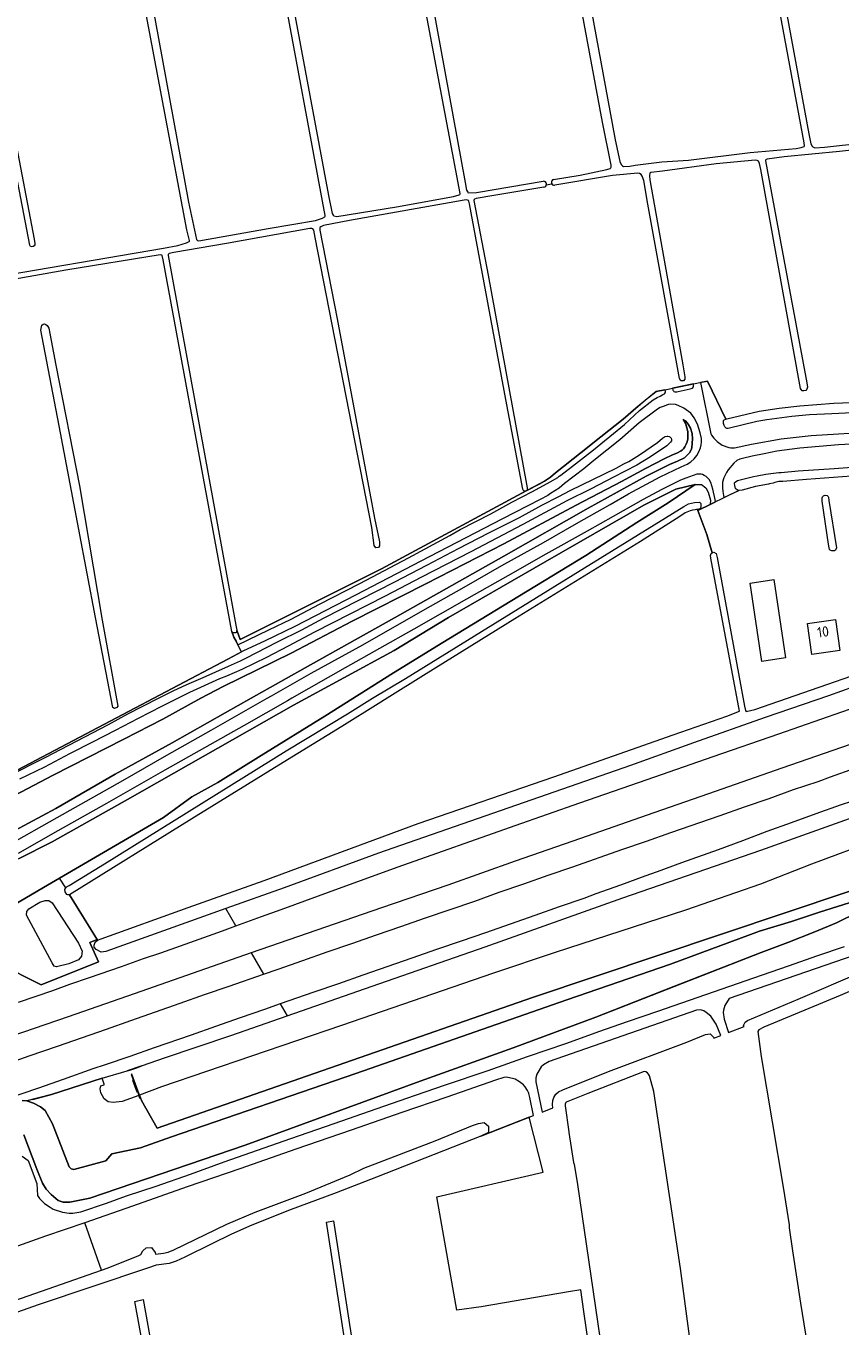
# Model space of a CAD drawing. Header units: metres. Extents: x 209813 to 223847, y 571801 to 587119.
# Tile 147 of 256: x 216066 to 216379, y 575553 to 576053. Entities that reach past the tile are written whole.
import ezdxf
from ezdxf.enums import TextEntityAlignment as Align

# ---------------------------------------------------------------- set-up
doc = ezdxf.new("R2010")
doc.units = ezdxf.units.M
for name, color, linetype, lineweight in [('B-RO-GR-BEPLANTING_CULTUUR_BOSPLANTSOEN-GV', 8, 'Continuous', 0), ('B-RO-GR-GRAS-GV', 8, 'Continuous', 0), ('B-RO-GR-GROENVOORZIENING-GV', 8, 'Continuous', 0), ('B-RO-KW-KUNSTWERK_STUW-GV', 8, 'Continuous', 0), ('B-RO-OG-BEBOUWING-T18', 8, 'Continuous', 0), ('B-RO-OG-TERREIN_ERF-GV', 8, 'Continuous', 0), ('B-RO-OG-WEG-GV', 8, 'Continuous', 0)]:
    doc.layers.add(name, color=color, linetype=linetype, lineweight=lineweight)
doc.styles.add('NLCS-ISO-M200-T18', font='txt', dxfattribs={"height": 0.36})

msp = doc.modelspace()

# ---------------------------------------------------------------- linework, layer by layer
at = {"layer": 'B-RO-GR-BEPLANTING_CULTUUR_BOSPLANTSOEN-GV', "flags": 128}
for points in [[(216061.56, 575743.47), (216077.24, 575752.01), (216100.17, 575765.14), (216122.03, 575777.24), (216142.44, 575788.76), (216152.39, 575794.4), (216175.27, 575807.24), (216207.53, 575825.38), (216249.67, 575849.11), (216282.05, 575867.54), (216304.39, 575879.94), (216308.74, 575882.06), (216313.41, 575884.36), (216316.53, 575885.65), (216319.16, 575887.04), (216320.77, 575888.61), (216321.09, 575888.95), (216321.75, 575890.08), (216321.96, 575890.82), (216322.15, 575892.6), (216322.21, 575894.3), (216322.1, 575896.34), (216321.45, 575898.39), (216320.54, 575899.95), (216319.59, 575901.17), (216318.69, 575901.78), (216319.64, 575899.97), (216320.46, 575897.09), (216320.43, 575894.23), (216320.15, 575893.13), (216319.84, 575892.25), (216319.32, 575891.18), (216318.8, 575890.46), (216318.29, 575889.88), (216317.19, 575889.31), (216316.21, 575888.83), (216314.51, 575888.1), (216311.3, 575886.59), (216304.2, 575882.93), (216294.9, 575877.93), (216277.42, 575868.76), (216249.63, 575853.93), (216219.67, 575838.5), (216191.26, 575824.03), (216167.77, 575811.82), (216141.71, 575798.93), (216133.04, 575794.4), (216118.43, 575786.38), (216103.4, 575778.67), (216076.24, 575764.82), (216056.54, 575754.35)], [(216053.717, 575710.506), (216072.515, 575721.606), (216118.681, 575748.473), (216129.543, 575756.445), (216139.556, 575761.96), (216156.237, 575772.435), (216180.748, 575787.483), (216207.18, 575804.18), (216226.236, 575815.876), (216252.063, 575831.614), (216281.224, 575849.356), (216300.831, 575862.081), (216312.941, 575869.683), (216323.231, 575876.663), (216315.872, 575874.915), (216303.512, 575868.697), (216265.582, 575846.874), (216228.394, 575825.443), (216207.433, 575812.742), (216168.686, 575791.711), (216104.902, 575755.494), (216075.823, 575739.176), (216062.932, 575732.564)], [(216389.43, 575717.87), (216371.17, 575712), (216360.3, 575708.41), (216348.07, 575704.68), (216313.72, 575692.03), (216273.83, 575678.26), (216192.74, 575649.9), (216121.72, 575625.55), (216109.87, 575621.37), (216098.857, 575618.988), (216096.46, 575616.27), (216084.15, 575612.95), (216083.16, 575613.19), (216082.46, 575614.02), (216076.05, 575630.54), (216073.22, 575635.66), (216071.35, 575637.11), (216068.71, 575638.551), (216066.097, 575639.399), (216064.289, 575639.565)], [(216065.003, 575626.337), (216070.03, 575613.15), (216072.15, 575607.75), (216073.58, 575605.39), (216075.46, 575603.33), (216078.21, 575601.09), (216080.08, 575600.42), (216082.68, 575600.42), (216090.4, 575601.9), (216150.15, 575622.41), (216217.51, 575646.93), (216253.3, 575659.76), (216285.04, 575671.62), (216315.14, 575683.44), (216348.61, 575696.55), (216358.88, 575700.37), (216369.35, 575704.52), (216377.61, 575707.91), (216386.23, 575712.17)]]:
    msp.add_lwpolyline(points, dxfattribs=at)
at = {"layer": 'B-RO-GR-GRAS-GV', "flags": 128}
for points in [[(216260.578, 576183.048), (216292.446, 576009.469), (216294.226, 576001.116), (216294.78, 575999.903), (216295.252, 575999.388), (216295.69, 575999.177), (216298.156, 575999.236), (216300.223, 575999.607), (216310.476, 576000.924), (216320.665, 576001.641), (216344.472, 576004.565), (216362.114, 576006.119), (216364.119, 576006.443), (216365.174, 576006.812), (216365.335, 576007.104), (216365.225, 576008.281), (216328.947, 576204.327)], [(216331.362, 576205.382), (216366.961, 576011.769), (216367.782, 576007.841), (216368.251, 576007.014), (216368.509, 576006.691), (216369.362, 576006.374), (216372.995, 576006.577), (216404.446, 576010.06), (216439.87, 576013.828), (216443.54, 576014.247), (216444.359, 576013.928), (216444.867, 576013.23), (216444.458, 576012.238)], [(216250.417, 576198.601), (216250.08, 576197.791), (216229.611, 576193.843), (216229.054, 576193.764), (216228.485, 576194.065), (216228.24, 576194.275), (216223.824, 576193.305), (216223.214, 576192.72), (216222.454, 576192.487), (216213.188, 576190.636), (216199.172, 576187.901), (216200.369, 576180.853), (216234.718, 575993.042), (216235.312, 575990.067), (216235.745, 575989.244), (216235.924, 575989.053), (216239.106, 575989.191), (216264.797, 575993.484)], [(216268.778, 575994.15), (216279.053, 575995.867), (216289.336, 575997.967), (216290.515, 575998.375), (216290.812, 575998.614), (216290.908, 575998.936), (216290.922, 575999.655), (216287.655, 576016.173), (216257.504, 576178.666), (216254.483, 576189.888), (216253.756, 576192.481), (216253.694, 576193.102), (216253.48, 576193.061), (216253.323, 576193.883), (216253.611, 576193.938), (216253.302, 576197.062), (216253.345, 576199.172), (216250.417, 576198.601)], [(216148.085, 576170.953), (216182.16, 575988.043), (216183.613, 575981.089), (216183.925, 575980.412), (216184.273, 575980.103), (216185.359, 575979.851), (216208.354, 575983.56), (216230.287, 575987.582), (216232.463, 575988.234), (216232.733, 575988.366), (216232.905, 575988.585), (216232.896, 575988.742), (216196.736, 576180.851)], [(216145.845, 576177.413), (216123.79, 576173.033), (216116.4, 576171.841), (216095.439, 576167.652), (216095.043, 576167.435), (216095.36, 576165.513), (216128.273, 575985.382), (216131.364, 575970.975), (216131.747, 575970.638), (216132.294, 575970.583), (216158.926, 575975.253), (216177.156, 575978.407), (216179.903, 575979.313), (216180.765, 575979.828), (216180.924, 575980.008), (216180.924, 575980.272), (216146.748, 576164.127), (216145.628, 576170.258), (216145.726, 576171.713), (216146.659, 576172.705)], [(216047.907, 575955.617), (216118.734, 575967.731), (216124.262, 575968.791), (216127.608, 575969.779), (216128.53, 575970.273), (216128.702, 575970.421), (216128.72, 575970.593), (216127.693, 575974.741), (216091.904, 576164.89)], [(216034.048, 576153.599), (216068.901, 575971.213), (216069.159, 575969.523), (216069.147, 575968.958), (216068.908, 575968.598), (216068.562, 575968.285), (216068.087, 575968.269), (216067.543, 575968.378), (216067.303, 575968.909), (216031.904, 576153.215)], [(216389.193, 576006.103), (216378.845, 576004.976), (216357.548, 576002.821), (216350.995, 576001.997), (216350.639, 576001.838), (216350.346, 576001.574), (216350.318, 576001.376), (216355.979, 575970.942), (216366.189, 575915.864), (216366.437, 575914.166), (216366.3, 575913.401), (216365.788, 575912.848), (216365.108, 575912.769), (216364.495, 575912.769), (216364.035, 575913.249), (216363.767, 575913.71), (216348.559, 575998.048), (216348.047, 576000.307), (216347.649, 576001.152), (216347.181, 576001.438), (216346.308, 576001.566), (216331.404, 576000.131), (216310.743, 575997.354), (216306.178, 575996.889), (216305.798, 575996.609), (216305.694, 575995.55), (216305.778, 575993.958), (216318.472, 575922.733), (216319.301, 575918.153), (216319.252, 575917.263), (216318.762, 575916.65), (216317.739, 575916.604), (216317.27, 575917.543), (216305.01, 575984.585), (216303.462, 575993.724), (216302.912, 575995.432), (216302.441, 575996.077), (216301.883, 575996.426), (216301.195, 575996.549), (216291.486, 575995.654), (216269.239, 575991.899)], [(216264.991, 575991.182), (216245.815, 575987.946), (216238.961, 575986.818), (216238.355, 575986.584), (216238.243, 575986.465), (216238.166, 575986.028), (216243.684, 575957.263), (216258.354, 575876.816), (216258.651, 575875.478), (216258.692, 575874.852), (216258.467, 575874.346), (216263.52, 575876.95), (216265.36, 575877.98), (216267.61, 575879.51), (216269.54, 575881.22), (216279.35, 575888.97), (216286.92, 575895.04), (216295.55, 575901.86), (216304.22, 575909.28), (216308.32, 575912.48), (216311.643, 575913.177)], [(216268.181, 575992.341), (216265.931, 575991.894)], [(216057.821, 575764.348), (216143.5, 575809.49), (216148.741, 575812.265), (216147.318, 575814.919), (216146.69, 575816.33), (216145.789, 575817.895), (216145.031, 575820.099), (216118.568, 575963.237), (216118.24, 575964.879), (216118.003, 575965.05), (216117.425, 575965.072), (216081.18, 575959.225), (216036.143, 575951.225)], [(216311.643, 575913.177), (216325.65, 575916.07), (216328.05, 575916.49), (216335.059, 575901.88), (216335.51, 575902.04), (216347.9, 575904.95), (216355.63, 575906.13), (216363.49, 575907.06), (216376.59, 575907.98), (216406.92, 575909.16)], [(216393.539, 575739.978), (216368.044, 575730.58), (216348.423, 575722.901), (216319.504, 575712.788), (216269.44, 575696.56), (216245.643, 575688.543), (216187.234, 575668.466), (216117.92, 575644.79), (216109.533, 575641.637), (216109.795, 575640.522), (216110.184, 575639.493), (216116.265, 575628.953), (216260.734, 575679.157), (216406.546, 575728.123)], [(216388.065, 575683.824), (216379.103, 575680.02), (216349.668, 575667.783), (216347.782, 575666.791), (216347.43, 575666.108), (216348.676, 575656.478), (216357.157, 575606.159), (216359.393, 575591.616), (216359.432, 575590.544), (216360.707, 575581.701), (216363.749, 575561.468), (216368.738, 575530.4), (216371.854, 575507.555), (216371.8, 575505.945), (216371.437, 575504.858), (216370.658, 575504.766), (216371.316, 575500.06), (216372.003, 575500.166), (216372.638, 575499.967), (216372.955, 575499.213), (216374.94, 575487.148), (216377.428, 575469.425), (216388.962, 575392.717)], [(216303.619, 575650.687), (216282.033, 575642.282), (216273.677, 575638.895), (216273.507, 575638.725), (216273.217, 575638.145), (216273.189, 575637.457), (216274.697, 575627.511)], [(216317.174, 575485.598), (216316.612, 575485.73), (216315.722, 575486.293), (216315.27, 575487.321), (216315.078, 575488.502), (216315.318, 575490.046), (216316.278, 575491.159), (216328.707, 575495.916), (216324.323, 575524.718), (216317.686, 575574.821), (216307.348, 575642.986), (216305.641, 575649.013)], [(216223.852, 575602.398), (216264.738, 575612.015), (216259.408, 575633.122), (216200.599, 575609.996), (216185.077, 575604.013), (216166.849, 575597.168), (216151.81, 575591.115), (216144.598, 575587.97), (216137.515, 575584.53), (216126.892, 575579.218), (216123.627, 575577.645), (216120.867, 575576.776), (216115.928, 575576.113), (216112.493, 575575.014), (216070.463, 575560.833), (216054.501, 575555.2), (216047.398, 575552.91), (216048.455, 575546.461), (216048.481, 575544.791), (216048.528, 575544.49), (216048.908, 575538.182), (216062.218, 575467.101), (216081.567, 575367.59)], [(216274.71, 575627.171), (216276.474, 575615.686)], [(216276.752, 575614.995), (216278.027, 575607.227), (216291.77, 575513.106), (216295.735, 575487.092), (216295.735, 575485.571), (216294.388, 575484.403), (216293.198, 575484.403), (216292.64, 575484.581), (216292.086, 575484.892)], [(216285.853, 575521.194), (216280.393, 575558.278), (216279.252, 575566.629), (216274.51, 575565.92), (216240.93, 575560.09), (216231.586, 575558.831), (216223.852, 575602.398)]]:
    msp.add_lwpolyline(points, dxfattribs=at)
for points in [[(216256.909, 575874.903), (216250.376, 575909.486), (216236.421, 575984.786), (216236.169, 575985.812), (216236.022, 575986.009), (216235.632, 575986.151), (216235.178, 575986.25), (216234.385, 575986.203), (216190.259, 575978.314), (216180.211, 575976.365), (216179.189, 575975.962), (216178.87, 575975.643), (216178.822, 575974.627), (216185.54, 575940.52), (216199.863, 575863.723), (216201.768, 575854.695), (216201.841, 575853.161), (216201.373, 575852.425), (216200.4, 575852.344), (216199.747, 575853.216), (216198.882, 575860.189), (216177.01, 575971.774), (216176.515, 575974.623), (216176.165, 575975.125), (216175.724, 575975.269), (216175.048, 575975.269), (216142.927, 575969.524), (216122.619, 575966.03), (216120.89, 575965.698), (216120.696, 575965.568), (216120.504, 575965.308), (216120.48, 575964.837), (216146.555, 575822.595), (216146.957, 575820.584), (216148.159, 575817.062), (216202.625, 575844.196), (216258.255, 575874.234), (216257.303, 575874.192)], [(216099.197, 575790.88), (216092.514, 575825.499), (216086.102, 575859.379), (216078.595, 575899.294), (216071.986, 575933.49), (216071.465, 575936.12), (216071.7, 575937.356), (216071.933, 575938.097), (216072.399, 575938.457), (216072.97, 575938.563), (216073.457, 575938.351), (216073.944, 575937.991), (216074.219, 575937.504), (216074.628, 575936.912), (216077.291, 575922.638), (216086.365, 575876.176), (216095.076, 575824.51), (216101.174, 575791.419), (216100.788, 575790.841), (216099.889, 575790.417)], [(216082.542, 575718.782), (216093.346, 575701.225), (216094.695, 575701.754), (216128.177, 575713.892), (216157.423, 575724.297), (216216.68, 575746.147), (216268.853, 575764.157), (216314.811, 575780.298), (216335.451, 575787.498), (216340.311, 575789.399), (216329.265, 575848.374), (216329.139, 575849.403), (216329.45, 575850.199), (216329.8, 575850.346), (216327.75, 575857.52), (216324.148, 575867.077), (216323.83, 575867.04), (216323.27, 575867.02), (216322.23, 575866.86), (216321.41, 575866.61), (216319.38, 575865.74), (216317.32, 575864.39), (216302.22, 575854.83), (216253.9, 575824.93), (216219.73, 575803.76), (216204.77, 575794.4), (216201.25, 575792.24), (216187.36, 575783.6), (216164.74, 575769.74), (216129.56, 575748.05)], [(216105.738, 575651.268), (216108.439, 575652.074), (216110.428, 575652.94), (216104.779, 575650.982)], [(216181.365, 575592.758), (216184.166, 575593.252), (216214.159, 575398.793), (216211.472, 575398.097)], [(216142.391, 575386.846), (216139.836, 575386.187), (216107.619, 575562.106), (216110.915, 575562.93)]]:
    msp.add_lwpolyline(points, close=True, dxfattribs=at)
at = {"layer": 'B-RO-GR-GRAS-GV'}
for points in [[(216305.641, 575649.013, 0.3350946), (216303.619, 575650.687)], [(216274.697, 575627.511, -0.0377369), (216274.71, 575627.171)], [(216276.474, 575615.686, -0.0827673), (216276.752, 575614.995)]]:
    msp.add_lwpolyline(points, format="xyb", dxfattribs=at)
for centre, radius, start, end in [((216264.859, 575992.332), 1.158, 276.5237, 92.63666), ((216269.095, 575993.042), 1.152, 105.95818, 275.01974)]:
    msp.add_arc(centre, radius, start, end, dxfattribs=at)
at = {"layer": 'B-RO-GR-GROENVOORZIENING-GV', "flags": 128}
for points in [[(216470.645, 575828.399), (216467.772, 575827.225), (216409.543, 575807.938), (216374.522, 575795.295), (216350.223, 575786.968), (216322.607, 575777.301), (216298.355, 575768.518), (216201.459, 575734.818), (216165.099, 575721.442), (216142.738, 575713.439)], [(216146.543, 575706.761), (216156.441, 575710.359), (216163.98, 575713.036), (216187.438, 575721.678), (216209.054, 575729.539), (216253.992, 575745.452), (216278.947, 575754.149), (216304.78, 575763.105), (216330.199, 575772.002), (216355.438, 575780.732), (216379.766, 575789.224), (216403.66, 575797.54), (216427.443, 575805.793), (216451.04, 575814.063), (216473.351, 575821.735)], [(216409.204, 575785.659), (216356.59, 575767.436), (216330.951, 575758.529), (216304.767, 575749.398), (216279.128, 575740.44), (216254.036, 575731.631), (216228.121, 575722.489), (216202.598, 575713.744), (216152.474, 575696.35), (216157.151, 575688.141), (216162.851, 575690.138), (216172.307, 575693.391), (216181.732, 575696.733), (216191.178, 575700.018), (216200.61, 575703.34), (216210.075, 575706.566), (216219.522, 575709.846), (216228.991, 575713.062), (216238.451, 575716.303), (216247.839, 575719.753), (216257.29, 575723.021), (216266.731, 575726.317), (216276.193, 575729.554), (216295.071, 575736.158), (216304.526, 575739.414), (216313.964, 575742.72), (216332.864, 575749.26), (216342.308, 575752.55), (216351.751, 575755.841), (216361.156, 575759.24), (216370.645, 575762.4), (216375.343, 575764.114), (216384.768, 575767.459)], [(216383.86, 575754.761), (216379.093, 575753.249), (216369.666, 575749.91), (216360.271, 575746.479), (216350.871, 575743.064), (216341.508, 575739.54), (216332.119, 575736.095), (216318, 575731.024), (216308.596, 575727.62), (216303.901, 575725.9), (216294.533, 575722.391), (216285.099, 575719.074), (216280.399, 575717.366), (216270.957, 575714.072), (216261.516, 575710.777), (216242.657, 575704.116), (216233.204, 575700.854), (216223.734, 575697.642), (216214.297, 575694.331), (216195.408, 575687.76), (216185.974, 575684.443), (216176.506, 575681.224), (216163.631, 575676.766), (216166.253, 575672.165), (216198.995, 575683.623), (216242.485, 575698.715), (216295.408, 575717.585), (216348.52, 575735.911), (216384.464, 575748.724)], [(216062.892, 575677.374), (216076.126, 575681.943), (216082.705, 575684.337), (216090.272, 575686.935), (216102.559, 575691.181), (216111.054, 575694.155), (216117.672, 575696.435), (216125.221, 575699.085), (216141.424, 575704.837), (216146.543, 575706.761), (216142.738, 575713.439), (216096.476, 575696.919), (216094.749, 575696.718), (216092.785, 575697.653), (216092.048, 575698.645), (216092.035, 575699.294), (216092.468, 575700.491), (216093.346, 575701.225), (216093.155, 575701.535), (216090.309, 575700.373), (216093.685, 575692.913), (216071.636, 575684.107), (216055.18, 575692.289)], [(216152.474, 575696.35), (216107.383, 575680.601), (216082.005, 575671.772), (216055.917, 575662.793)], [(216057.597, 575653.43), (216067.044, 575656.706), (216077.862, 575660.524), (216096.764, 575667.058), (216106.198, 575670.377), (216115.62, 575673.729), (216125.072, 575676.993), (216134.503, 575680.319), (216143.975, 575683.527), (216157.151, 575688.141)], [(216163.631, 575676.766), (216157.621, 575674.638), (216148.155, 575671.414), (216138.75, 575668.013), (216129.313, 575664.703), (216115.145, 575659.775), (216105.709, 575656.466), (216096.245, 575653.235), (216091.486, 575651.7), (216080.057, 575647.602), (216070.61, 575644.322), (216058.213, 575640.084)], [(216064.289, 575639.565), (216066.097, 575639.399), (216068.18, 575640.044), (216068.373, 575639.985), (216075.575, 575641.839), (216095.063, 575648.082), (216104.779, 575650.982), (216119.08, 575655.939), (216144.586, 575664.583), (216166.253, 575672.165)]]:
    msp.add_lwpolyline(points, dxfattribs=at)
at = {"layer": 'B-RO-KW-KUNSTWERK_STUW-GV', "flags": 128}
msp.add_lwpolyline([(216109.795, 575640.522), (216106.515, 575649.666), (216106.209, 575649.551), (216106.995, 575647.459), (216106.772, 575647.375), (216108.453, 575642.904), (216108.676, 575642.987), (216109.626, 575640.459)], close=True, dxfattribs=at)
at = {"layer": 'B-RO-OG-TERREIN_ERF-GV', "flags": 128}
msp.add_lwpolyline([(216383.39, 575879.87), (216366.1, 575878.65), (216356.98, 575877.91), (216356.48, 575877.91), (216355.5, 575877.81), (216353.86, 575877.52), (216353.31, 575877.26), (216351.82, 575876.91), (216351.45, 575876.89), (216346.53, 575875.95), (216341.34, 575874.58), (216340.044, 575874.461), (216324.3, 575866.672), (216327.75, 575857.52), (216329.8, 575850.346), (216330.447, 575850.62), (216331.37, 575850.098), (216331.739, 575848.646), (216342.316, 575791.399), (216342.638, 575789.763), (216342.902, 575789.372), (216346.18, 575790.093), (216411.229, 575812.661)], dxfattribs=at)
for points in [[(216374.57, 575871.85), (216374.75, 575870.55), (216377.64, 575852.3), (216377.44, 575851.64), (216377.28, 575851.44), (216376.82, 575851.22), (216375.84, 575851.18), (216375.44, 575851.26), (216375.18, 575851.49), (216375, 575851.75), (216374.78, 575852.31), (216374.61, 575853.73), (216372.08, 575870.34), (216372.09, 575871.26), (216372.17, 575871.6), (216372.29, 575871.98), (216372.67, 575872.4), (216372.89, 575872.5), (216373.35, 575872.55), (216374.07, 575872.45), (216374.41, 575872.15)], [(216358.055, 575809.919), (216348.972, 575808.559), (216344.456, 575838.714), (216353.539, 575840.074)], [(216366.513, 575823.218), (216377.323, 575824.705), (216378.962, 575812.787), (216368.152, 575811.3)]]:
    msp.add_lwpolyline(points, close=True, dxfattribs=at)
at = {"layer": 'B-RO-OG-WEG-GV', "flags": 128}
for points in [[(216145.031, 575820.099), (216145.789, 575817.895), (216146.69, 575816.33), (216147.318, 575814.919), (216159.27, 575820.74), (216167.81, 575824.9), (216178.79, 575830.59), (216194.21, 575838.64), (216212.95, 575848.47), (216228.91, 575857.06), (216232.9, 575859.44), (216244.59, 575865.47), (216252.75, 575869.88), (216260.65, 575874.02), (216267.54, 575877.73), (216270.39, 575879.43), (216270.89, 575879.91), (216271.55, 575880.31), (216276.13, 575883.79), (216284.21, 575890.05), (216296.06, 575899.84), (216301.82, 575905.26), (216307.12, 575909.27), (216308.6, 575910.18), (216309.81, 575910.72), (216310.81, 575911.33), (216311.45, 575911.65), (216311.75, 575911.99), (216311.83, 575912.37), (216311.81, 575912.69), (216311.643, 575913.177), (216308.32, 575912.48), (216300.41, 575906.04), (216295.55, 575901.86), (216286.92, 575895.04), (216279.35, 575888.97), (216269.54, 575881.22), (216267.61, 575879.51), (216265.36, 575877.98), (216261.19, 575875.78), (216258.255, 575874.234), (216202.625, 575844.196), (216148.159, 575817.062), (216146.957, 575820.584), (216146.636, 575819.621), (216145.531, 575819.621)], [(216322.624, 575915.448), (216314.574, 575913.792), (216314.72, 575913.06), (216314.89, 575912.75), (216315.12, 575912.53), (216315.49, 575912.45), (216315.77, 575912.43), (216316.19, 575912.43), (216316.78, 575912.51), (216321.3, 575913.51), (216322.26, 575913.86), (216322.64, 575914.3)], [(216093.155, 575701.535), (216082.49, 575718.75), (216081.852, 575718.672), (216081.512, 575718.878), (216080.859, 575719.834), (216080.68, 575720.74), (216081.077, 575721.375), (216078.705, 575725.208), (216072.515, 575721.606), (216053.717, 575710.506), (216051.904, 575708.565), (216050.564, 575706.385), (216051.158, 575704.15), (216054.304, 575691.739), (216055.18, 575692.289), (216071.636, 575684.107), (216093.685, 575692.913), (216090.309, 575700.373)], [(216085.96, 575693.752), (216082.229, 575692.138), (216077.585, 575690.987), (216076.672, 575691.314), (216075.93, 575692.553), (216066.012, 575710.943), (216066.143, 575712.35), (216066.879, 575713.356), (216071.184, 575715.857), (216073.199, 575716.523), (216074.567, 575716.549), (216075.853, 575715.6), (216086.03, 575700.117), (216087.436, 575697), (216087.131, 575695.17)], [(216323.825, 575674.382), (216267.13, 575654.595), (216264.86, 575653.34), (216264.08, 575652.5), (216262.37, 575649.73), (216261.98, 575648.23), (216261.94, 575647.85), (216261.94, 575646.73), (216264.393, 575635.082), (216268.559, 575636.72), (216268.345, 575638.017), (216268.444, 575639.536), (216268.952, 575640.744), (216269.627, 575641.972), (216270.654, 575642.925), (216272.294, 575643.676), (216289.923, 575650.719), (216320.093, 575662.055), (216327.295, 575665.013), (216329.023, 575665.216), (216329.857, 575664.457), (216330.377, 575663.911), (216330.484, 575663.541), (216333.134, 575664.579), (216331.344, 575668.886), (216329.256, 575671.996), (216327.563, 575673.474), (216326.652, 575674.007), (216325.366, 575674.407)], [(216051.754, 575579.643), (216058.924, 575561.593), (216094.828, 575574.21), (216088.447, 575592.458), (216073.33, 575587.27), (216055.2, 575580.94)]]:
    msp.add_lwpolyline(points, close=True, dxfattribs=at)
for points in [[(216447.45, 575907.4), (216375.91, 575903.94), (216367.31, 575903.48), (216360.51, 575902.89), (216350.88, 575901.55), (216346.98, 575900.91), (216335.93, 575898.28), (216335.51, 575898.3), (216335.25, 575898.42), (216334.91, 575898.65), (216334.67, 575898.95), (216334.47, 575899.37), (216334.16, 575900.17), (216334.12, 575900.43), (216334.12, 575900.85), (216334.2, 575901.39), (216334.41, 575901.65), (216335.059, 575901.88), (216328.05, 575916.49), (216325.366, 575916.012), (216329.3, 575896.25), (216329.6, 575895.65), (216330.41, 575894.6), (216331.69, 575893.3), (216333.62, 575891.87), (216336.28, 575890.98), (216336.98, 575890.88), (216338.35, 575890.85), (216344.98, 575892.22), (216356.37, 575894.31), (216367.84, 575895.6), (216393.18, 575897.12)], [(216059.16, 575738), (216077.8, 575748.53), (216103.12, 575762.77), (216120.01, 575772.53), (216137.01, 575782.07), (216158.62, 575794.4), (216160.24, 575795.39), (216175.51, 575804.04), (216195.34, 575814.99), (216218.52, 575828.17), (216234.44, 575837.18), (216248.86, 575845.47), (216264.92, 575854.38), (216277.67, 575861.64), (216290.52, 575869.05), (216297.68, 575873.07), (216309.83, 575879.66), (216317.83, 575883.5), (216320.13, 575884.49), (216321.63, 575885.47), (216322.92, 575886.56), (216323.88, 575887.86), (216324.67, 575889.29), (216325.28, 575890.77), (216325.62, 575892.01), (216325.77, 575892.99), (216325.71, 575894.45), (216325.22, 575896.63), (216324.18, 575899.91), (216322.95, 575902.38), (216321.54, 575904.15), (216318.95, 575906.04), (216316.71, 575907.19), (216315.67, 575907.49), (216313.79, 575907.62), (216313.01, 575907.5), (216312.29, 575907.21), (216311.29, 575906.91), (216309.81, 575906.32), (216308.74, 575905.76), (216301.66, 575900.39), (216294.25, 575893.95), (216284.34, 575886.01), (216280.48, 575882.69), (216272.96, 575877.04), (216270.89, 575875.33), (216267.58, 575873.25), (216266.52, 575872.49), (216263.61, 575870.93), (216249.12, 575863.43), (216220.95, 575848.8), (216192.61, 575834.11), (216169.24, 575822.05), (216157.61, 575816.42), (216149.45, 575812.64), (216143.5, 575809.49), (216057.821, 575764.348)], [(216056.54, 575754.35), (216076.24, 575764.82), (216103.4, 575778.67), (216118.43, 575786.38), (216133.04, 575794.4), (216141.71, 575798.93), (216167.77, 575811.82), (216191.26, 575824.03), (216219.67, 575838.5), (216249.63, 575853.93), (216277.42, 575868.76), (216294.9, 575877.93), (216304.2, 575882.93), (216311.3, 575886.59), (216314.51, 575888.1), (216316.21, 575888.83), (216317.91, 575889.7), (216318.29, 575889.88), (216318.8, 575890.46), (216319.32, 575891.18), (216319.84, 575892.25), (216320.15, 575893.13), (216320.43, 575894.23), (216320.46, 575897.09), (216319.64, 575899.97), (216318.69, 575901.78), (216319.59, 575901.17), (216320.54, 575899.95), (216321.45, 575898.39), (216322.1, 575896.34), (216322.21, 575894.3), (216322.15, 575892.6), (216321.96, 575890.82), (216321.75, 575890.08), (216321.09, 575888.95), (216319.56, 575887.41), (216319.16, 575887.04), (216316.53, 575885.65), (216313.41, 575884.36), (216308.74, 575882.06), (216304.39, 575879.94), (216282.05, 575867.54), (216249.67, 575849.11), (216207.53, 575825.38), (216175.27, 575807.24), (216152.39, 575794.4), (216142.44, 575788.76), (216122.03, 575777.24), (216100.17, 575765.14), (216077.24, 575752.01), (216061.56, 575743.47)], [(216059, 575764.4), (216073.23, 575771.65), (216097.6, 575784.28), (216104.95, 575788.43), (216116.79, 575794.4), (216122.46, 575797.24), (216127.64, 575799.66), (216134.03, 575802.41), (216143.69, 575806.73), (216148.31, 575808.82), (216150.4, 575809.85), (216162.59, 575816.2), (216171.97, 575820.82), (216180.33, 575825.28), (216207.77, 575839.3), (216220.04, 575845.7), (216232.25, 575852.13), (216243.85, 575858.1), (216255.64, 575864.02), (216264.32, 575868.7), (216270.85, 575872.07), (216275.17, 575874.39), (216292.86, 575883.06), (216295.83, 575884.62), (216297.81, 575885.53), (216301.87, 575888.13), (216308.73, 575892.9), (216310.75, 575894.51), (216311.46, 575895.01), (216311.78, 575895.17), (216312.46, 575895.27), (216312.8, 575895.29), (216313.22, 575895.2), (216313.46, 575895.06), (216313.99, 575894.58), (216314.17, 575894.02), (216314.11, 575893.54), (216313.81, 575893), (216312.42, 575891.65), (216306.08, 575887.35), (216300.87, 575884.2), (216291.87, 575879.56), (216283.25, 575875.02), (216273.91, 575870.46), (216256.93, 575861.36), (216237, 575850.81), (216217.92, 575841.07), (216203.93, 575833.73), (216176.78, 575819.8), (216166.7, 575814.5), (216158.32, 575810.16), (216148.9, 575805.46), (216142.99, 575802.91), (216140.21, 575801.9), (216128.68, 575796.63), (216123.83, 575794.19), (216123.38, 575793.92), (216117.99, 575791.24), (216108.95, 575786.61), (216100.13, 575781.95), (216091.39, 575777.54), (216082.56, 575772.97), (216072.9, 575767.83), (216063.24, 575763.23)], [(216385.54, 575892.36), (216378.36, 575891.95), (216363.58, 575890.7), (216354.71, 575889.52), (216349.77, 575888.56), (216345.24, 575887.6), (216341.48, 575886.7), (216340.5, 575886.48), (216339.31, 575885.91), (216338.15, 575884.87), (216335.98, 575882.3), (216335.31, 575881.34), (216334.77, 575880.35), (216334.32, 575879.31), (216333.82, 575877.57), (216333.74, 575876.83), (216333.79, 575875.37), (216333.92, 575873.99), (216334.358, 575871.648), (216340.044, 575874.461), (216339.72, 575874.48), (216339.46, 575874.61), (216339.09, 575874.93), (216338.85, 575875.23), (216338.51, 575876.29), (216338.42, 575877.09), (216338.44, 575877.35), (216338.6, 575877.57), (216339.58, 575878.3), (216345.77, 575879.82), (216347.13, 575880.11), (216350.45, 575880.66), (216353.39, 575881.08), (216355.51, 575881.33), (216356.4, 575881.33), (216362.84, 575881.94), (216376.8, 575882.82), (216388.84, 575883.72)], [(216062.932, 575732.564), (216075.823, 575739.176), (216104.902, 575755.494), (216168.686, 575791.711), (216207.433, 575812.742), (216228.394, 575825.443), (216265.582, 575846.874), (216303.512, 575868.697), (216315.872, 575874.915), (216323.231, 575876.663), (216325.751, 575876.663), (216327.42, 575875.474), (216328.255, 575873.804), (216329.194, 575870.62), (216329.061, 575869.027), (216331.074, 575870.023), (216330.99, 575870.96), (216330.03, 575874.91), (216329.24, 575877.45), (216328.72, 575878.61), (216327.51, 575879.76), (216326.71, 575880.22), (216326.11, 575880.51), (216325.53, 575880.67), (216324.91, 575880.71), (216324.07, 575880.7), (216323.87, 575880.68), (216319.69, 575879.17), (216317.64, 575878.42), (216310.48, 575874.8), (216303.25, 575870.95), (216291.68, 575864.4), (216281.74, 575858.76), (216265.84, 575849.84), (216251.2, 575841.54), (216235.34, 575832.61), (216215.03, 575821.01), (216188.66, 575806.12), (216168.08, 575794.4), (216166.45, 575793.45), (216149.78, 575783.94), (216119.17, 575766.71), (216096.82, 575753.86), (216076.04, 575742.22), (216062.77, 575734.67)], [(216323.231, 575876.663), (216312.941, 575869.683), (216300.831, 575862.081), (216281.224, 575849.356), (216252.063, 575831.614), (216226.236, 575815.876), (216207.18, 575804.18), (216180.748, 575787.483), (216156.237, 575772.435), (216139.556, 575761.96), (216129.543, 575756.445), (216118.681, 575748.473), (216078.705, 575725.208)], [(216081.077, 575721.375), (216081.22, 575721.56), (216081.6, 575721.9), (216082.36, 575722.29), (216095.99, 575730.72), (216165.94, 575774.11), (216189.48, 575788.46), (216199.18, 575794.4), (216211.78, 575802.06), (216248.1, 575824.42), (216280.67, 575844.67), (216307.48, 575861.23), (216318.86, 575868.2), (216320.7, 575869.23), (216322.98, 575869.84), (216324.76, 575869.85), (216325.1, 575869.75), (216325.42, 575869.39), (216325.5, 575868.81), (216325.5, 575868.23), (216325.35, 575867.59), (216324.93, 575867.27), (216324.69, 575867.17), (216324.43, 575867.11), (216324.148, 575867.077), (216324.3, 575866.672), (216329.061, 575869.027)], [(216406.546, 575728.123), (216260.734, 575679.157), (216116.265, 575628.953), (216110.184, 575639.493), (216109.795, 575640.522), (216109.626, 575640.459), (216109.227, 575641.522), (216102.807, 575639.142), (216099.374, 575638.811), (216097.474, 575639.013), (216095.907, 575640.142), (216094.644, 575642.508), (216094.274, 575644.052), (216094.583, 575645.135), (216095.904, 575645.585), (216095.839, 575645.83), (216095.063, 575648.082), (216075.575, 575641.839), (216066.097, 575639.399), (216068.71, 575638.551), (216071.35, 575637.11), (216073.22, 575635.66), (216076.05, 575630.54), (216082.46, 575614.02), (216083.16, 575613.19), (216084.15, 575612.95), (216096.46, 575616.27), (216098.857, 575618.988), (216109.87, 575621.37), (216121.72, 575625.55), (216192.74, 575649.9), (216273.83, 575678.26), (216313.72, 575692.03), (216348.07, 575704.68), (216360.3, 575708.41), (216371.17, 575712), (216389.43, 575717.87)], [(216386.23, 575712.17), (216377.61, 575707.91), (216369.35, 575704.52), (216358.88, 575700.37), (216348.61, 575696.55), (216315.1, 575683.5), (216285.04, 575671.62), (216253.3, 575659.76), (216217.51, 575646.93), (216150.15, 575622.41), (216090.4, 575601.9), (216082.68, 575600.42), (216080.08, 575600.42), (216078.21, 575601.09), (216075.46, 575603.33), (216073.58, 575605.39), (216072.15, 575607.75), (216070.03, 575613.15), (216065.003, 575626.337)], [(216064.384, 575618.089), (216066.676, 575616.405), (216069.988, 575607.648), (216070.211, 575602.929), (216071.02, 575601.84), (216072.92, 575599.91), (216075.13, 575598.44), (216076.29, 575597.76), (216079.82, 575596.52), (216082.4, 575596.21), (216083.78, 575596.21), (216086.96, 575596.71), (216096.76, 575600.04), (216104.51, 575602.83), (216115.92, 575606.59), (216129.08, 575611.21), (216142.08, 575615.95), (216167.69, 575624.89), (216184.35, 575630.74), (216197.97, 575635.45), (216212.31, 575640.5), (216226.85, 575645.46), (216243.63, 575651.1), (216258.75, 575656.48), (216273.85, 575661.68), (216286.15, 575666.06), (216297.22, 575669.95), (216308.88, 575673.99), (216345.85, 575686.75), (216359.13, 575691.42), (216370.44, 575695.34), (216380.73, 575698.88)], [(216388.03, 575696.65), (216336.325, 575678.86), (216334.624, 575676.088), (216334.44, 575675.178), (216334.118, 575674.355), (216334.1, 575673.405), (216334.368, 575670.917), (216336.129, 575665.763)], [(216336.129, 575665.763), (216342.084, 575668.075), (216341.902, 575668.414), (216342.554, 575669.768), (216343.424, 575670.389), (216362.888, 575678.541), (216387.351, 575689.042)], [(216094.828, 575574.21), (216097.424, 575575.122), (216109.173, 575579.832), (216109.974, 575580.269), (216110.702, 575581.696), (216112.018, 575582.838), (216114.134, 575583.001), (216115.474, 575581.085), (216115.639, 575580.393), (216118.675, 575580.715), (216120.48, 575581.192), (216122.668, 575582.016), (216143.075, 575591.938), (216154.004, 575596.604), (216173.473, 575603.907), (216190.468, 575610.865), (216195.832, 575613.511), (216223.231, 575623.99), (216237.581, 575629.877), (216239.888, 575630.749), (216242.084, 575631.039), (216243.716, 575629.695), (216243.716, 575627.258), (216240.847, 575625.823), (216261.038, 575633.763), (216259.61, 575640.76), (216259.28, 575642.24), (216259.1, 575642.58), (216258.8, 575643.36), (216257.89, 575644.84), (216257.27, 575645.57), (216255.7, 575646.71), (216253.96, 575647.7), (216253, 575648.06), (216251.14, 575648.45), (216250.56, 575648.47), (216249.66, 575648.35), (216246.42, 575647.33), (216227.77, 575640.84), (216210.37, 575634.9), (216190.94, 575628.1), (216169.65, 575620.78), (216148.09, 575613.22), (216127.78, 575606.28), (216106.79, 575598.82), (216088.447, 575592.458)]]:
    msp.add_lwpolyline(points, dxfattribs=at)

# ---------------------------------------------------------------- texts
at = {"layer": 'B-RO-OG-BEBOUWING-T18', "style": 'NLCS-ISO-M200-T18'}
msp.add_text('10', height=4, rotation=7.8, dxfattribs=at).set_placement((216372.463, 575819.999), align=Align.MIDDLE)

doc.saveas('drawing.dxf')
